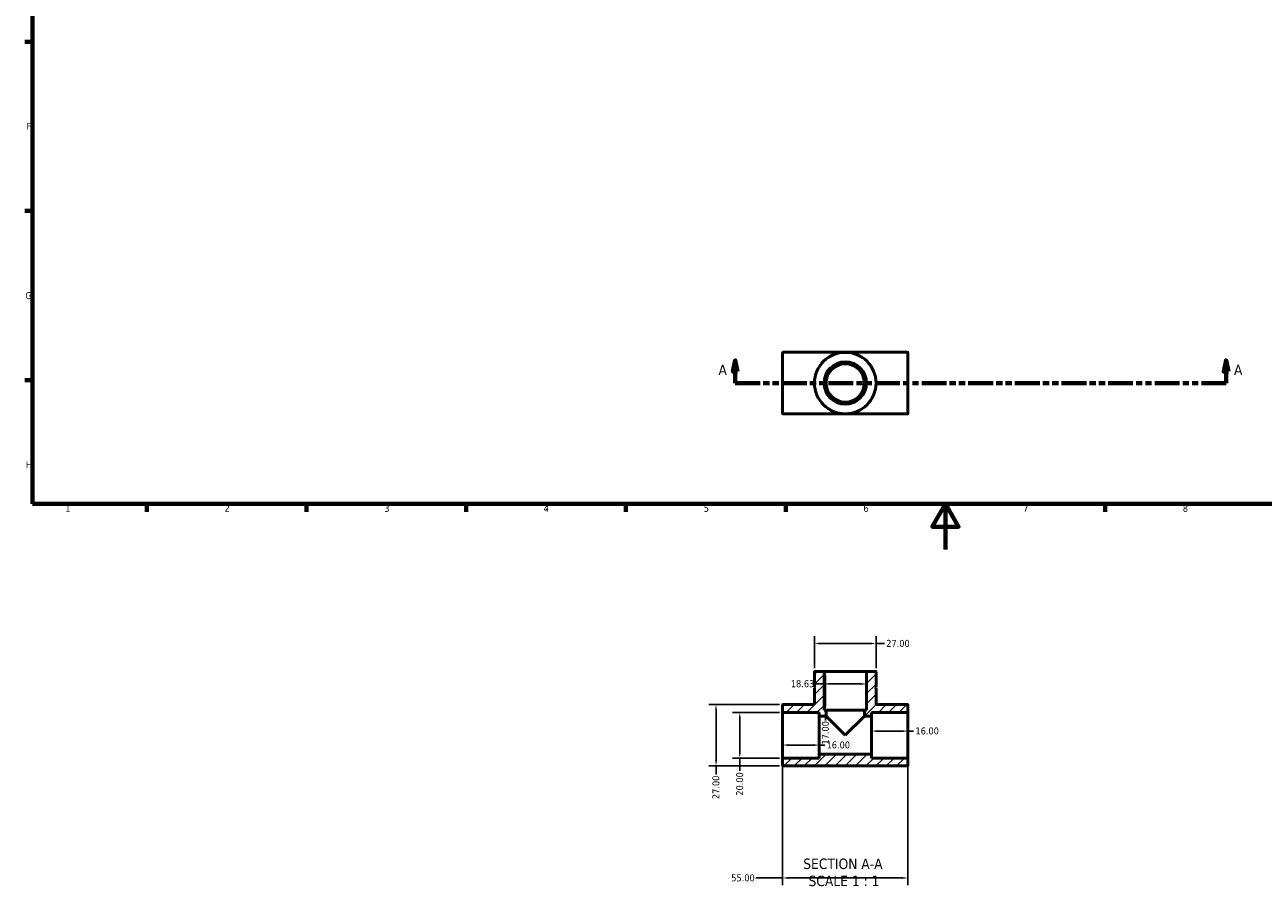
# Model space of a CAD drawing. Header units: millimetres. Extents: x 0 to 906, y -147 to 594.
# Tile 1 of 3: x 17 to 560, y -147 to 230. Entities that reach past the tile are written whole.
import ezdxf

# ---------------------------------------------------------------- set-up
doc = ezdxf.new("R2010")
doc.units = ezdxf.units.MM
doc.linetypes.add('DOUBLE_DASH_CHAIN', pattern=[1.2403, 0.6614, -0.0827, 0.1654, -0.0827, 0.1654, -0.0827])
for name, color, linetype, lineweight in [('Border (ANSI)', 7, 'Continuous', 70), ('Dimension (ANSI)', 7, 'Continuous', 25), ('Hatch (ANSI)', 7, 'Continuous', 18), ('Section Line (ANSI)', 7, 'DOUBLE_DASH_CHAIN', 70), ('Symbol (ANSI)', 7, 'Continuous', 25), ('Visible (ANSI)', 7, 'Continuous', 50), ('Visible Narrow (ANSI)', 7, 'Continuous', 35)]:
    doc.layers.add(name, color=color, linetype=linetype, lineweight=lineweight)
doc.styles.add('Label Text (ANSI)', font='tahoma.ttf')
doc.styles.add('Note Text (ANSI)', font='tahoma.ttf')
doc.dimstyles.new('Default - mm (ANSI)', dxfattribs={"dimtxt": 3.048, "dimasz": 2.5, "dimexe": 3.175, "dimexo": 1.6002, "dimgap": 0.8, "dimtad": 0, "dimtoh": 1, "dimrnd": 1e-08, "dimzin": 4, "dimdsep": 46, "dimtxsty": 'Note Text (ANSI)', "dimcen": 0.09, "dimdle": 10, "dimclrd": 256, "dimclre": 256, "dimclrt": 256, "dimadec": 1, "dimazin": 1, "dimtfac": 1, "dimtofl": 0, "dimtmove": 0, "dimatfit": 3, "dimfxl": 1, "dimtolj": 1, "dimtzin": 4, "dimlwd": -1, "dimlwe": -1, "dimarcsym": 0})

# ---------------------------------------------------------------- blocks, each defined once
blk = doc.blocks.new('Borders Default Border')
at = {"layer": 'Border (ANSI)'}
for p, q in [((20, 222.75), (16.55, 222.75)), ((20, 148.5), (16.55, 148.5)), ((20, 74.25), (16.55, 74.25)), ((70.08, 20), (70.08, 16.55)), ((140.17, 20), (140.17, 16.55)), ((210.25, 20), (210.25, 16.55)), ((280.33, 20), (280.33, 16.55)), ((350.42, 20), (350.42, 16.55)), ((490.58, 20), (490.58, 16.55))]:
    blk.add_line(p, q, dxfattribs=at)
at = {"layer": 'Border (ANSI)', "flags": 128}
for points in [[(20, 20), (20, 574), (821, 574), (821, 20), (20, 20)], [(420.5, 0), (420.5, 20), (414.73, 10), (426.27, 10), (420.5, 20)]]:
    blk.add_lwpolyline(points, dxfattribs=at)
at = {"layer": 'Border (ANSI)', "char_height": 3.05, "attachment_point": 7, "style": 'Note Text (ANSI)'}
for s, insert in [('F', (17.29, 184.1)), ('G', (16.81, 109.79)), ('H', (16.97, 35.6)), ('1', (34.35, 16.55)), ('2', (104.2, 16.55)), ('3', (174.26, 16.49)), ('4', (244.23, 16.55)), ('5', (314.48, 16.49)), ('6', (384.49, 16.49)), ('7', (454.6, 16.55)), ('8', (524.63, 16.48))]:
    blk.add_mtext(s, dxfattribs=dict(at, insert=insert))
blk = doc.blocks.new('2dTransSection0')
at = {"layer": 'Section Line (ANSI)', "linetype": 'Continuous'}
for p, q in [((328.27, 83.03), (327.27, 78.03)), ((328.27, 78.03), (328.27, 83.03)), ((329.27, 78.03), (328.27, 83.03)), ((543.62, 83.03), (542.62, 78.03)), ((543.62, 78.03), (543.62, 83.03)), ((544.62, 78.03), (543.62, 83.03)), ((327.27, 78.03), (329.27, 78.03)), ((328.27, 73.03), (328.27, 78.03)), ((542.62, 78.03), (544.62, 78.03)), ((543.62, 73.03), (543.62, 78.03)), ((328.27, 73.03), (339.12, 73.03)), ((532.77, 73.03), (543.62, 73.03))]:
    blk.add_line(p, q, dxfattribs=at)
at = {"layer": 'Section Line (ANSI)', "linetype": 'DOUBLE_DASH_CHAIN', "ltscale": 16.48805}
blk.add_line((328.27, 73.03), (543.62, 73.03), dxfattribs=at)
at = {"layer": 'Section Line (ANSI)', "linetype": 'Continuous', "flags": 128}
for points in [[(329.27, 78.03), (328.27, 83.03), (327.27, 78.03), (329.27, 78.03)], [(544.62, 78.03), (543.62, 83.03), (542.62, 78.03), (544.62, 78.03)]]:
    blk.add_lwpolyline(points, dxfattribs=at)
at = {"layer": 'Section Line (ANSI)'}
for points in [[(329.27, 78.03), (328.27, 83.03), (327.27, 78.03), (329.27, 78.03)], [(544.62, 78.03), (543.62, 83.03), (542.62, 78.03), (544.62, 78.03)]]:
    blk.add_solid(points, dxfattribs=at)
at = {"layer": 'Section Line (ANSI)', "char_height": 4.57, "attachment_point": 7, "style": 'Label Text (ANSI)'}
for insert in [(320.91, 76.53), (547.09, 76.53)]:
    blk.add_mtext('A', dxfattribs=dict(at, insert=insert))
blk = doc.blocks.new('*D7')
at = {"layer": 'Defpoints', "color": 0, "transparency": 16777216}
for p in [(349.22, -71.43), (330.27, -91.43), (349.22, -91.43)]:
    blk.add_point(p, dxfattribs=at)
at = {"layer": 'Dimension (ANSI)', "transparency": 16777216}
for p, q in [((347.62, -71.43), (327.1, -71.43)), ((330.27, -73.93), (330.27, -88.93)), ((347.62, -91.43), (327.1, -91.43)), ((330.27, -91.43), (330.27, -97.11))]:
    blk.add_line(p, q, dxfattribs=at)
for points in [[(329.86, -73.93), (330.69, -73.93), (330.27, -71.43)], [(329.86, -88.93), (330.69, -88.93), (330.27, -91.43)]]:
    blk.add_solid(points, dxfattribs=at)
at = {"layer": 'Dimension (ANSI)', "transparency": 16777216, "insert": (328.68, -107.94), "char_height": 3.048, "attachment_point": 1, "rotation": 90, "style": 'Note Text (ANSI)'}
blk.add_mtext('\\A1;20.00', dxfattribs=at)
blk = doc.blocks.new('*D8')
at = {"layer": 'Defpoints', "color": 0, "transparency": 16777216}
for p in [(349.22, -67.93), (319.84, -94.93), (349.22, -94.93)]:
    blk.add_point(p, dxfattribs=at)
at = {"layer": 'Dimension (ANSI)', "transparency": 16777216}
for p, q in [((347.62, -67.93), (316.67, -67.93)), ((319.84, -70.43), (319.84, -92.43)), ((347.62, -94.93), (316.67, -94.93)), ((319.84, -94.93), (319.84, -98.61))]:
    blk.add_line(p, q, dxfattribs=at)
for points in [[(319.42, -70.43), (320.26, -70.43), (319.84, -67.93)], [(319.42, -92.43), (320.26, -92.43), (319.84, -94.93)]]:
    blk.add_solid(points, dxfattribs=at)
at = {"layer": 'Dimension (ANSI)', "transparency": 16777216, "insert": (318.25, -109.44), "char_height": 3.048, "attachment_point": 1, "rotation": 90, "style": 'Note Text (ANSI)'}
blk.add_mtext('\\A1;27.00', dxfattribs=at)
blk = doc.blocks.new('*D9')
at = {"layer": 'Defpoints', "color": 0, "transparency": 16777216}
for p in [(349.03, -81.43), (365.03, -81.43), (365.03, -85.76)]:
    blk.add_point(p, dxfattribs=at)
at = {"layer": 'Dimension (ANSI)', "transparency": 16777216}
for p, q in [((351.53, -85.76), (362.53, -85.76)), ((365.03, -85.76), (367.53, -85.76))]:
    blk.add_line(p, q, dxfattribs=at)
for points in [[(351.53, -85.34), (351.53, -86.17), (349.03, -85.76)], [(362.53, -85.34), (362.53, -86.17), (365.03, -85.76)]]:
    blk.add_solid(points, dxfattribs=at)
at = {"layer": 'Dimension (ANSI)', "transparency": 16777216, "insert": (368.33, -84.17), "char_height": 3.048, "attachment_point": 1, "style": 'Note Text (ANSI)'}
blk.add_mtext('\\A1;16.00', dxfattribs=at)
blk = doc.blocks.new('*D10')
at = {"layer": 'Defpoints', "color": 0, "transparency": 16777216}
for p in [(388.03, -81.43), (404.03, -79.62), (404.03, -81.43)]:
    blk.add_point(p, dxfattribs=at)
at = {"layer": 'Dimension (ANSI)', "transparency": 16777216}
for p, q in [((390.53, -79.62), (401.53, -79.62)), ((404.03, -79.62), (406.53, -79.62))]:
    blk.add_line(p, q, dxfattribs=at)
for points in [[(390.53, -79.2), (390.53, -80.04), (388.03, -79.62)], [(401.53, -79.2), (401.53, -80.04), (404.03, -79.62)]]:
    blk.add_solid(points, dxfattribs=at)
at = {"layer": 'Dimension (ANSI)', "transparency": 16777216, "insert": (407.33, -78.03), "char_height": 3.048, "attachment_point": 1, "style": 'Note Text (ANSI)'}
blk.add_mtext('\\A1;16.00', dxfattribs=at)
blk = doc.blocks.new('*D11')
at = {"layer": 'Defpoints', "color": 0, "transparency": 16777216}
for p in [(349.03, -91.62), (404.03, -91.62), (349.03, -144.05)]:
    blk.add_point(p, dxfattribs=at)
at = {"layer": 'Dimension (ANSI)', "transparency": 16777216}
for p, q in [((349.03, -93.22), (349.03, -147.22)), ((404.03, -93.22), (404.03, -147.22)), ((349.03, -144.05), (337.33, -144.05)), ((401.53, -144.05), (351.53, -144.05))]:
    blk.add_line(p, q, dxfattribs=at)
for points in [[(351.53, -143.63), (351.53, -144.46), (349.03, -144.05)], [(401.53, -143.63), (401.53, -144.46), (404.03, -144.05)]]:
    blk.add_solid(points, dxfattribs=at)
at = {"layer": 'Dimension (ANSI)', "transparency": 16777216, "insert": (326.53, -142.46), "char_height": 3.048, "attachment_point": 1, "style": 'Note Text (ANSI)'}
blk.add_mtext('\\A1;55.00', dxfattribs=at)
blk = doc.blocks.new('*D12')
at = {"layer": 'Defpoints', "color": 0, "transparency": 16777216}
for p in [(376.53, -53.43), (367.87, -70.43), (376.53, -70.43)]:
    blk.add_point(p, dxfattribs=at)
at = {"layer": 'Dimension (ANSI)', "transparency": 16777216}
for p, q in [((367.87, -55.93), (367.87, -67.93)), ((367.87, -70.43), (367.87, -74.95))]:
    blk.add_line(p, q, dxfattribs=at)
for points in [[(367.45, -55.93), (368.29, -55.93), (367.87, -53.43)], [(367.45, -67.93), (368.29, -67.93), (367.87, -70.43)]]:
    blk.add_solid(points, dxfattribs=at)
at = {"layer": 'Dimension (ANSI)', "transparency": 16777216, "insert": (366.28, -85.54), "char_height": 3.048, "attachment_point": 1, "rotation": 90, "style": 'Note Text (ANSI)'}
blk.add_mtext('\\A1;17.00', dxfattribs=at)
blk = doc.blocks.new('*D13')
at = {"layer": 'Defpoints', "color": 0, "transparency": 16777216}
for p in [(390.03, -41.2), (363.03, -53.62), (390.03, -53.62)]:
    blk.add_point(p, dxfattribs=at)
at = {"layer": 'Dimension (ANSI)', "transparency": 16777216}
for p, q in [((363.03, -52.02), (363.03, -38.03)), ((390.03, -52.02), (390.03, -38.03)), ((365.53, -41.2), (387.53, -41.2)), ((390.03, -41.2), (393.72, -41.2))]:
    blk.add_line(p, q, dxfattribs=at)
for points in [[(365.53, -40.79), (365.53, -41.62), (363.03, -41.2)], [(387.53, -40.79), (387.53, -41.62), (390.03, -41.2)]]:
    blk.add_solid(points, dxfattribs=at)
at = {"layer": 'Dimension (ANSI)', "transparency": 16777216, "insert": (394.52, -39.62), "char_height": 3.048, "attachment_point": 1, "style": 'Note Text (ANSI)'}
blk.add_mtext('\\A1;27.00', dxfattribs=at)
blk = doc.blocks.new('*D14')
at = {"layer": 'Defpoints', "color": 0, "transparency": 16777216}
for p in [(367.22, -58.92), (367.22, -58.92), (385.85, -58.92)]:
    blk.add_point(p, dxfattribs=at)
at = {"layer": 'Dimension (ANSI)', "transparency": 16777216}
for p, q in [((367.22, -58.92), (363.18, -58.92)), ((383.35, -58.92), (369.72, -58.92))]:
    blk.add_line(p, q, dxfattribs=at)
for points in [[(369.72, -58.51), (369.72, -59.34), (367.22, -58.92)], [(383.35, -58.51), (383.35, -59.34), (385.85, -58.92)]]:
    blk.add_solid(points, dxfattribs=at)
at = {"layer": 'Dimension (ANSI)', "transparency": 16777216, "insert": (352.66, -57.33), "char_height": 3.048, "attachment_point": 1, "style": 'Note Text (ANSI)'}
blk.add_mtext('\\A1;18.63', dxfattribs=at)

msp = doc.modelspace()

# ---------------------------------------------------------------- hatches: boundary and pattern name
at = {"layer": 'Hatch (ANSI)'}
h = msp.add_hatch(dxfattribs=at)
h.set_pattern_fill('ANSI31', color=256, scale=25.4, style=0)
h.set_pattern_definition([(45, (0, 0), (-2.245064, 2.245064), [])])
edge = h.paths.add_edge_path()
edge.add_ellipse((403.845, -91.615), major_axis=(0.186, 0), ratio=1, start_angle=0, end_angle=90)
edge.add_line((403.845, -91.429), (388.031, -91.429))
edge.add_line((388.031, -91.429), (388.031, -89.813))
edge.add_line((388.031, -89.813), (365.031, -89.813))
edge.add_line((365.031, -89.813), (365.031, -91.429))
edge.add_line((365.031, -91.429), (349.218, -91.429))
edge.add_ellipse((349.218, -91.615), major_axis=(0, 0.186), ratio=1, start_angle=0, end_angle=90)
edge.add_line((349.031, -91.615), (349.031, -94.743))
edge.add_ellipse((349.218, -94.743), major_axis=(-0.186, 0), ratio=1, start_angle=0, end_angle=90)
edge.add_line((349.218, -94.929), (403.845, -94.929))
edge.add_ellipse((403.845, -94.743), major_axis=(0, -0.186), ratio=1, start_angle=0, end_angle=90)
edge.add_line((404.031, -94.743), (404.031, -91.615))
edge = h.paths.add_edge_path()
edge.add_ellipse((389.845, -53.615), major_axis=(0.186, 0), ratio=1, start_angle=0, end_angle=90)
edge.add_line((389.845, -53.429), (385.847, -53.429))
edge.add_line((385.847, -53.429), (385.847, -70.429))
edge.add_line((385.847, -70.429), (384.915, -70.429))
edge.add_line((384.915, -70.429), (384.915, -73.045))
edge.add_line((384.915, -73.045), (388.031, -73.045))
edge.add_line((388.031, -73.045), (388.031, -71.429))
edge.add_line((388.031, -71.429), (403.845, -71.429))
edge.add_ellipse((403.845, -71.243), major_axis=(0, -0.186), ratio=1, start_angle=0, end_angle=90)
edge.add_line((404.031, -71.243), (404.031, -68.115))
edge.add_ellipse((403.845, -68.115), major_axis=(0.186, 0), ratio=1, start_angle=0, end_angle=90)
edge.add_line((403.845, -67.929), (390.031, -67.929))
edge.add_line((390.031, -67.929), (390.031, -60.679))
edge.add_line((390.031, -60.679), (389.531, -60.429))
edge.add_line((389.531, -60.429), (390.031, -60.179))
edge.add_line((390.031, -60.179), (390.031, -53.615))
edge = h.paths.add_edge_path()
edge.add_ellipse((363.218, -53.615), major_axis=(0, 0.186), ratio=1, start_angle=0, end_angle=90)
edge.add_line((363.031, -53.615), (363.031, -60.179))
edge.add_line((363.031, -60.179), (363.531, -60.429))
edge.add_line((363.531, -60.429), (363.031, -60.679))
edge.add_line((363.031, -60.679), (363.031, -67.929))
edge.add_line((363.031, -67.929), (349.218, -67.929))
edge.add_ellipse((349.218, -68.115), major_axis=(0, 0.186), ratio=1, start_angle=0, end_angle=90)
edge.add_line((349.031, -68.115), (349.031, -71.243))
edge.add_ellipse((349.218, -71.243), major_axis=(-0.186, 0), ratio=1, start_angle=0, end_angle=90)
edge.add_line((349.218, -71.429), (365.031, -71.429))
edge.add_line((365.031, -71.429), (365.031, -73.045))
edge.add_line((365.031, -73.045), (368.147, -73.045))
edge.add_line((368.147, -73.045), (368.147, -70.429))
edge.add_line((368.147, -70.429), (367.216, -70.429))
edge.add_line((367.216, -70.429), (367.216, -53.429))
edge.add_line((367.216, -53.429), (363.218, -53.429))

# ---------------------------------------------------------------- linework, layer by layer
at = {"layer": 'Visible (ANSI)'}
for p, q in [((349.031, 59.715), (349.031, 86.342)), ((349.218, 86.529), (403.845, 86.529)), ((404.031, 86.342), (404.031, 59.715)), ((349.218, 59.529), (403.845, 59.529)), ((363.031, -53.615), (363.031, -60.179)), ((367.216, -53.429), (363.218, -53.429)), ((367.216, -70.429), (367.216, -53.429)), ((367.216, -53.429), (385.847, -53.429)), ((389.845, -53.429), (385.847, -53.429)), ((385.847, -53.429), (385.847, -70.429)), ((390.031, -60.179), (390.031, -53.615)), ((363.031, -60.179), (363.531, -60.429)), ((363.531, -60.429), (363.031, -60.679)), ((363.031, -60.679), (363.031, -67.929)), ((389.531, -60.429), (390.031, -60.179)), ((390.031, -60.679), (389.531, -60.429)), ((390.031, -67.929), (390.031, -60.679)), ((349.031, -68.115), (349.031, -71.243)), ((363.031, -67.929), (349.218, -67.929)), ((368.147, -70.429), (367.216, -70.429)), ((368.147, -73.045), (368.147, -70.429)), ((368.147, -70.429), (384.915, -70.429)), ((385.847, -70.429), (384.915, -70.429)), ((384.915, -70.429), (384.915, -73.045)), ((403.845, -67.929), (390.031, -67.929)), ((404.031, -71.243), (404.031, -68.115)), ((349.031, -71.243), (349.031, -91.615)), ((349.218, -71.429), (365.031, -71.429)), ((365.031, -71.429), (365.031, -73.045)), ((365.031, -73.045), (368.147, -73.045)), ((365.031, -89.813), (365.031, -73.045)), ((376.531, -81.429), (368.147, -73.045)), ((384.915, -73.045), (376.531, -81.429)), ((384.915, -73.045), (388.031, -73.045)), ((388.031, -73.045), (388.031, -71.429)), ((388.031, -71.429), (403.845, -71.429)), ((388.031, -89.813), (388.031, -73.045)), ((404.031, -91.615), (404.031, -71.243)), ((349.031, -91.615), (349.031, -94.743)), ((365.031, -91.429), (349.218, -91.429)), ((388.031, -89.813), (365.031, -89.813)), ((365.031, -89.813), (365.031, -91.429)), ((388.031, -91.429), (388.031, -89.813)), ((403.845, -91.429), (388.031, -91.429)), ((404.031, -94.743), (404.031, -91.615)), ((349.218, -94.929), (403.845, -94.929))]:
    msp.add_line(p, q, dxfattribs=at)
for radius in [13.5, 9.316, 8.384]:
    msp.add_circle((376.531, 73.029), radius, dxfattribs=at)
for centre, start, end in [((349.218, 86.342), 90, 180), ((403.845, 86.342), 0, 90), ((349.218, 59.715), 180, 270), ((403.845, 59.715), 270, 0), ((363.218, -53.615), 90, 180), ((389.845, -53.615), 0, 90), ((349.218, -68.115), 90, 180), ((403.845, -68.115), 0, 90), ((349.218, -71.243), 180, 270), ((403.845, -71.243), 270, 0), ((349.218, -91.615), 90, 180), ((403.845, -91.615), 0, 90), ((349.218, -94.743), 180, 270), ((403.845, -94.743), 270, 0)]:
    msp.add_arc(centre, 0.186, start, end, dxfattribs=at)
at = {"layer": 'Visible Narrow (ANSI)'}
for p, q in [((349.218, 86.363), (349.218, 59.695)), ((403.845, 59.695), (403.845, 86.363))]:
    msp.add_line(p, q, dxfattribs=at)
msp.add_circle((376.531, 73.029), 13.314, dxfattribs=at)

# ---------------------------------------------------------------- block references
msp.add_blockref('Borders Default Border', (0, 0))
at = {"layer": 'Section Line (ANSI)'}
msp.add_blockref('2dTransSection0', (0, 0), dxfattribs=at)

# ---------------------------------------------------------------- texts
at = {"layer": 'Symbol (ANSI)', "char_height": 4.572, "attachment_point": 7, "style": 'Label Text (ANSI)'}
for s, insert in [('SECTION A-A', (358.107, -140.194)), ('SCALE 1 : 1', (360.426, -147.706))]:
    msp.add_mtext(s, dxfattribs=dict(at, insert=insert))

# ---------------------------------------------------------------- dimensions: what is measured, and where the dimension line sits
at = {"layer": 'Dimension (ANSI)'}
for base, p1, p2, angle, override, picture, middle in [((390.031, -41.203), (363.031, -53.615), (390.031, -53.615), 180, {"dimtoh": 0, "dimdec": 2, "dimtp": 0, "dimtm": 0, "dimtdec": 2, "dimatfit": 2}, '*D13', (399.531, -41.203)), ((367.871, -70.429), (376.531, -53.429), (376.531, -70.429), 90, {"dimtoh": 0, "dimdec": 2, "dimse1": 1, "dimse2": 1, "dimtp": 0, "dimtm": 0, "dimtdec": 2, "dimatfit": 2}, '*D12', (367.871, -80.643)), ((367.216, -58.923), (385.847, -58.923), (367.216, -58.923), 180, {"dimtoh": 0, "dimdec": 2, "dimse1": 1, "dimse2": 1, "dimtp": 0, "dimtm": 0, "dimtdec": 2, "dimatfit": 2}, '*D14', (357.519, -58.923)), ((319.841, -94.929), (349.218, -67.929), (349.218, -94.929), 90, {"dimtoh": 0, "dimdec": 2, "dimtp": 0, "dimtm": 0, "dimtdec": 2, "dimatfit": 2}, '*D8', (319.841, -104.429)), ((330.272, -91.429), (349.218, -71.429), (349.218, -91.429), 270, {"dimtoh": 0, "dimdec": 2, "dimtp": 0, "dimtm": 0, "dimtdec": 2, "dimatfit": 2}, '*D7', (330.272, -102.929)), ((404.031, -79.62), (388.031, -81.429), (404.031, -81.429), 180, {"dimtoh": 0, "dimdec": 2, "dimse1": 1, "dimse2": 1, "dimtp": 0, "dimtm": 0, "dimtdec": 2, "dimatfit": 2}, '*D10', (412.227, -79.62)), ((349.031, -144.046), (404.031, -91.615), (349.031, -91.615), 180, {"dimtoh": 0, "dimdec": 2, "dimtp": 0, "dimtm": 0, "dimtdec": 2, "dimatfit": 2}, '*D11', (331.531, -144.046))]:
    dim = msp.add_linear_dim(base=base, p1=p1, p2=p2, angle=angle, dimstyle='Default - mm (ANSI)', override=override, dxfattribs=at)
    dim.commit()
    dim.dimension.update_dxf_attribs({"geometry": picture, "text_midpoint": middle, "dimtype": 160})
dim = msp.add_linear_dim(base=(365.031, -85.756), p1=(349.031, -81.429), p2=(365.031, -81.429), dimstyle='Default - mm (ANSI)', override={"dimtoh": 0, "dimdec": 2, "dimse1": 1, "dimse2": 1, "dimtp": 0, "dimtm": 0, "dimtdec": 2, "dimatfit": 2}, dxfattribs=at)
dim.commit()
dim.dimension.update_dxf_attribs({"geometry": '*D9', "text_midpoint": (373.227, -85.756), "dimtype": 160})

doc.saveas('drawing.dxf')
